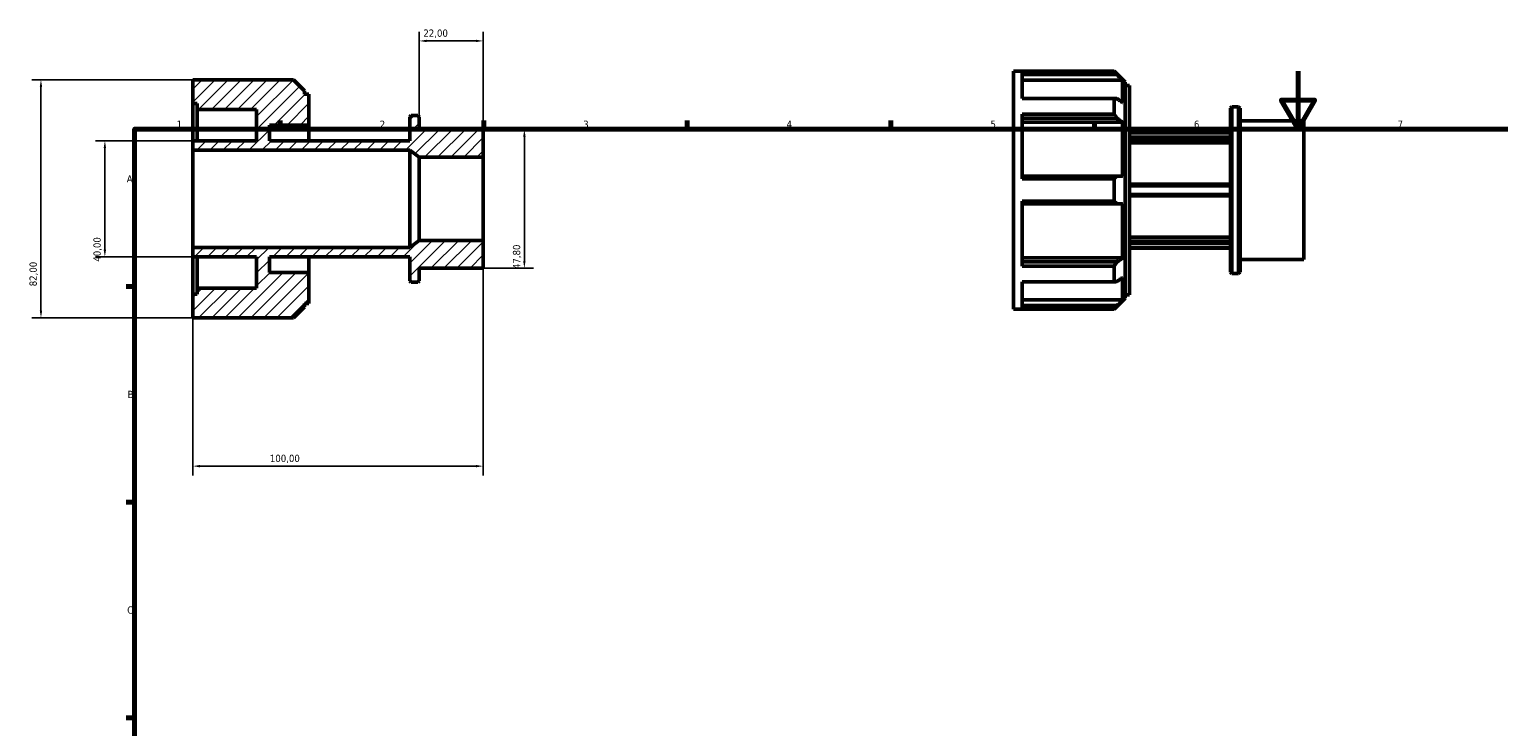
# Model space of a CAD drawing. Header units: millimetres. Extents: x -16 to 931, y 0 to 608.
# Tile 2 of 3: x -16 to 490, y 368 to 608. Entities that reach past the tile are written whole.
import ezdxf

# ---------------------------------------------------------------- set-up
doc = ezdxf.new("R2010")
doc.units = ezdxf.units.MM
for name, color, linetype, lineweight in [('Border (ISO)', 7, 'Continuous', 70), ('Dimension (ISO)', 7, 'Continuous', 25), ('Hatch (ISO)', 7, 'Continuous', 18), ('Visible (ISO)', 7, 'Continuous', 50)]:
    doc.layers.add(name, color=color, linetype=linetype, lineweight=lineweight)
doc.styles.add('Note Text (ISO)', font='tahoma.ttf')
doc.dimstyles.new('Default (ISO)', dxfattribs={"dimtxt": 2.5, "dimasz": 2.5, "dimexe": 3.175, "dimexo": 0, "dimgap": 0.762, "dimtad": 1, "dimrnd": 1e-08, "dimzin": 0, "dimtxsty": 'Note Text (ISO)', "dimcen": 0.09, "dimdle": 10, "dimclrd": 256, "dimclre": 256, "dimclrt": 232, "dimazin": 0, "dimtfac": 1.40208, "dimtmove": 0, "dimatfit": 3, "dimfxl": 1, "dimtolj": 1, "dimtzin": 0, "dimlwd": -1, "dimlwe": -1, "dimarcsym": 0})

# ---------------------------------------------------------------- blocks, each defined once
blk = doc.blocks.new('Borders Default Border')
at = {"layer": 'Border (ISO)'}
for p, q in [((70.08, 574), (70.08, 576.9)), ((140.17, 574), (140.17, 576.9)), ((210.25, 574), (210.25, 576.9)), ((280.33, 574), (280.33, 576.9)), ((350.42, 574), (350.42, 576.9)), ((20, 519.75), (17.1, 519.75)), ((20, 445.5), (17.1, 445.5)), ((20, 371.25), (17.1, 371.25))]:
    blk.add_line(p, q, dxfattribs=at)
at = {"layer": 'Border (ISO)', "flags": 128}
for points in [[(420.5, 594), (420.5, 574), (414.73, 584), (426.27, 584), (420.5, 574)], [(20, 20), (20, 574), (821, 574), (821, 20), (20, 20)]]:
    blk.add_lwpolyline(points, dxfattribs=at)
at = {"layer": 'Border (ISO)', "color": 232, "true_color": 0xca0064, "char_height": 2.5, "attachment_point": 7, "style": 'Note Text (ISO)'}
for s, insert in [('1', (34.48, 574.4)), ('2', (104.37, 574.4)), ('3', (174.43, 574.35)), ('4', (244.42, 574.4)), ('5', (314.64, 574.35)), ('6', (384.66, 574.35)), ('7', (454.77, 574.4)), ('A', (17.29, 555.62)), ('B', (17.59, 481.37)), ('C', (17.43, 407.08))]:
    blk.add_mtext(s, dxfattribs=dict(at, insert=insert))
blk = doc.blocks.new('*D7')
at = {"layer": 'Defpoints', "color": 0, "transparency": 16777216}
for p in [(118, 604.36), (118, 578.2), (140, 564.34)]:
    blk.add_point(p, dxfattribs=at)
at = {"layer": 'Dimension (ISO)', "transparency": 16777216}
for p, q in [((118, 578.2), (118, 607.53)), ((140, 564.34), (140, 607.53)), ((137.5, 604.36), (120.5, 604.36))]:
    blk.add_line(p, q, dxfattribs=at)
for points in [[(120.5, 604.77), (120.5, 603.94), (118, 604.36)], [(137.5, 604.77), (137.5, 603.94), (140, 604.36)]]:
    blk.add_solid(points, dxfattribs=at)
at = {"layer": 'Dimension (ISO)', "color": 232, "true_color": 0xca0064, "transparency": 16777216, "insert": (119.39, 608.29), "char_height": 2.5, "attachment_point": 1, "style": 'Note Text (ISO)'}
blk.add_mtext('\\A1;22,00', dxfattribs=at)
blk = doc.blocks.new('*D8')
at = {"layer": 'Defpoints', "color": 0, "transparency": 16777216}
for p in [(140, 573.9), (140, 526.1), (154.16, 526.1)]:
    blk.add_point(p, dxfattribs=at)
at = {"layer": 'Dimension (ISO)', "transparency": 16777216}
for p, q in [((140, 573.9), (157.34, 573.9)), ((154.16, 571.4), (154.16, 528.6)), ((140, 526.1), (157.34, 526.1))]:
    blk.add_line(p, q, dxfattribs=at)
for points in [[(153.74, 571.4), (154.58, 571.4), (154.16, 573.9)], [(153.74, 528.6), (154.58, 528.6), (154.16, 526.1)]]:
    blk.add_solid(points, dxfattribs=at)
at = {"layer": 'Dimension (ISO)', "color": 232, "true_color": 0xca0064, "transparency": 16777216, "insert": (150.22, 525.79), "char_height": 2.5, "attachment_point": 1, "rotation": 90, "style": 'Note Text (ISO)'}
blk.add_mtext('\\A1;47,80', dxfattribs=at)
blk = doc.blocks.new('*D9')
at = {"layer": 'Defpoints', "color": 0, "transparency": 16777216}
for p in [(40, 570), (9.75, 530), (40, 530)]:
    blk.add_point(p, dxfattribs=at)
at = {"layer": 'Dimension (ISO)', "transparency": 16777216}
for p, q in [((40, 570), (6.57, 570)), ((9.75, 567.5), (9.75, 532.5)), ((40, 530), (6.57, 530))]:
    blk.add_line(p, q, dxfattribs=at)
for points in [[(9.33, 567.5), (10.16, 567.5), (9.75, 570)], [(9.33, 532.5), (10.16, 532.5), (9.75, 530)]]:
    blk.add_solid(points, dxfattribs=at)
at = {"layer": 'Dimension (ISO)', "color": 232, "true_color": 0xca0064, "transparency": 16777216, "insert": (5.81, 528.33), "char_height": 2.5, "attachment_point": 1, "rotation": 90, "style": 'Note Text (ISO)'}
blk.add_mtext('\\A1;40,00', dxfattribs=at)
blk = doc.blocks.new('*D10')
at = {"layer": 'Defpoints', "color": 0, "transparency": 16777216}
for p in [(40, 591), (-12.26, 509), (40, 509)]:
    blk.add_point(p, dxfattribs=at)
at = {"layer": 'Dimension (ISO)', "transparency": 16777216}
for p, q in [((40, 591), (-15.43, 591)), ((-12.26, 588.5), (-12.26, 511.5)), ((40, 509), (-15.43, 509))]:
    blk.add_line(p, q, dxfattribs=at)
for points in [[(-12.67, 588.5), (-11.84, 588.5), (-12.26, 591)], [(-12.67, 511.5), (-11.84, 511.5), (-12.26, 509)]]:
    blk.add_solid(points, dxfattribs=at)
at = {"layer": 'Dimension (ISO)', "color": 232, "true_color": 0xca0064, "transparency": 16777216, "insert": (-16.2, 519.86), "char_height": 2.5, "attachment_point": 1, "rotation": 90, "style": 'Note Text (ISO)'}
blk.add_mtext('\\A1;82,00', dxfattribs=at)
blk = doc.blocks.new('*D12')
at = {"layer": 'Defpoints', "color": 0, "transparency": 16777216}
for p in [(40, 533.27), (140, 535.66), (40, 457.92)]:
    blk.add_point(p, dxfattribs=at)
at = {"layer": 'Dimension (ISO)', "transparency": 16777216}
for p, q in [((40, 533.27), (40, 454.74)), ((140, 535.66), (140, 454.74)), ((137.5, 457.92), (42.5, 457.92))]:
    blk.add_line(p, q, dxfattribs=at)
for points in [[(42.5, 458.33), (42.5, 457.5), (40, 457.92)], [(137.5, 458.33), (137.5, 457.5), (140, 457.92)]]:
    blk.add_solid(points, dxfattribs=at)
at = {"layer": 'Dimension (ISO)', "color": 232, "true_color": 0xca0064, "transparency": 16777216, "insert": (66.55, 461.85), "char_height": 2.5, "attachment_point": 1, "style": 'Note Text (ISO)'}
blk.add_mtext('\\A1;100,00', dxfattribs=at)

msp = doc.modelspace()

# ---------------------------------------------------------------- hatches: boundary and pattern name
at = {"layer": 'Hatch (ISO)'}
h = msp.add_hatch(dxfattribs=at)
h.set_pattern_fill('ANSI31', color=256, scale=25.4, style=0)
h.set_pattern_definition([(45, (0, 0), (-2.245064, 2.245064), [])])
h.paths.add_polyline_path([(118, 564.341), (140, 564.341), (140, 573.901), (118, 573.901), (118, 578.204), (117.522, 578.682), (115.178, 578.682), (114.7, 578.204), (114.7, 570), (66.4, 570), (66.4, 575.375), (80, 575.375), (80, 586.08), (78.5, 586.08), (78.5, 587.176), (74.676, 591), (40, 591), (40, 582.8), (41.5, 582.8), (41.5, 580.75), (62, 580.75), (62, 570), (40, 570), (40, 566.731), (114.7, 566.731)])
h.paths.add_polyline_path([(140, 535.659), (118, 535.659), (114.7, 533.269), (40, 533.269), (40, 530), (62, 530), (62, 519.25), (41.5, 519.25), (41.5, 517.2), (40, 517.2), (40, 509), (74.676, 509), (78.5, 512.824), (78.5, 513.92), (80, 513.92), (80, 524.625), (66.4, 524.625), (66.4, 530), (114.7, 530), (114.7, 521.796), (115.178, 521.318), (117.522, 521.318), (118, 521.796), (118, 526.098), (140, 526.098)])

# ---------------------------------------------------------------- linework, layer by layer
at = {"layer": 'Visible (ISO)'}
for p, q in [((322.531, 511.982), (322.531, 593.982)), ((322.531, 593.982), (357.207, 593.982)), ((357.207, 593.803), (325.531, 593.803)), ((325.531, 584.555), (325.531, 593.803)), ((325.531, 592.747), (358.156, 592.747)), ((357.207, 593.803), (357.207, 593.982)), ((361.031, 590.158), (357.207, 593.982)), ((74.676, 591), (40, 591)), ((40, 591), (40, 582.8)), ((78.5, 587.176), (74.676, 591)), ((78.5, 586.08), (78.5, 587.176)), ((360.077, 590.811), (325.531, 590.811)), ((360.077, 583.112), (360.077, 590.811)), ((361.031, 590.158), (361.031, 515.807)), ((361.031, 589.062), (362.531, 589.062)), ((362.531, 516.902), (362.531, 589.062)), ((40, 582.8), (41.5, 582.8)), ((40, 570), (40, 582.8)), ((41.5, 582.8), (41.5, 580.75)), ((80, 586.08), (78.5, 586.08)), ((80, 575.375), (80, 586.08)), ((325.531, 584.555), (357.207, 584.555)), ((357.207, 579.139), (357.207, 584.555)), ((397.231, 581.186), (397.709, 581.664)), ((397.709, 581.664), (397.709, 524.301)), ((397.709, 581.664), (400.053, 581.664)), ((400.053, 524.301), (400.053, 581.664)), ((400.531, 581.186), (400.053, 581.664)), ((41.5, 580.75), (62, 580.75)), ((41.5, 570), (41.5, 580.75)), ((62, 580.75), (62, 570)), ((115.178, 578.682), (114.7, 578.204)), ((114.7, 578.204), (114.7, 570)), ((117.522, 578.682), (115.178, 578.682)), ((118, 578.204), (117.522, 578.682)), ((118, 573.901), (118, 578.204)), ((357.207, 579.139), (325.531, 579.139)), ((325.531, 556.812), (325.531, 579.139)), ((325.531, 577.72), (358.156, 577.72)), ((397.231, 524.779), (397.231, 581.186)), ((400.531, 581.186), (400.531, 524.779)), ((400.531, 576.884), (422.531, 576.884)), ((422.531, 529.081), (422.531, 576.884)), ((66.4, 570), (66.4, 575.375)), ((66.4, 575.375), (80, 575.375)), ((80, 570), (80, 575.375)), ((140, 573.901), (118, 573.901)), ((140, 564.341), (140, 573.901)), ((360.077, 576.351), (325.531, 576.351)), ((360.077, 557.763), (360.077, 576.351)), ((362.531, 572.982), (397.231, 572.982)), ((362.531, 572.751), (397.231, 572.751)), ((62, 570), (40, 570)), ((40, 570), (40, 566.731)), ((40, 566.731), (114.7, 566.731)), ((40, 533.269), (40, 566.731)), ((114.7, 570), (66.4, 570)), ((114.7, 566.731), (118, 564.341)), ((114.7, 533.269), (114.7, 566.731)), ((397.231, 571.227), (362.531, 571.227)), ((362.531, 570.542), (397.231, 570.542)), ((397.231, 569.216), (362.531, 569.216)), ((118, 564.341), (140, 564.341)), ((118, 535.659), (118, 564.341)), ((140, 535.659), (140, 564.341)), ((358.156, 557.763), (325.531, 557.763)), ((325.531, 556.812), (357.207, 556.812)), ((357.207, 549.153), (357.207, 556.812)), ((397.231, 554.982), (362.531, 554.982)), ((362.531, 554.506), (397.231, 554.506)), ((397.231, 551.459), (362.531, 551.459)), ((357.207, 549.153), (325.531, 549.153)), ((325.531, 526.826), (325.531, 549.153)), ((325.531, 548.202), (358.156, 548.202)), ((360.077, 529.613), (360.077, 548.202)), ((362.531, 550.982), (397.231, 550.982)), ((362.531, 536.749), (397.231, 536.749)), ((114.7, 533.269), (40, 533.269)), ((40, 533.269), (40, 530)), ((118, 535.659), (114.7, 533.269)), ((140, 535.659), (118, 535.659)), ((140, 526.098), (140, 535.659)), ((397.231, 535.423), (362.531, 535.423)), ((362.531, 534.737), (397.231, 534.737)), ((397.231, 533.214), (362.531, 533.214)), ((362.531, 532.982), (397.231, 532.982)), ((40, 530), (62, 530)), ((40, 517.2), (40, 530)), ((41.5, 519.25), (41.5, 530)), ((62, 530), (62, 519.25)), ((66.4, 524.625), (66.4, 530)), ((66.4, 530), (114.7, 530)), ((80, 524.625), (80, 530)), ((114.7, 530), (114.7, 521.796)), ((118, 521.796), (118, 526.098)), ((118, 526.098), (140, 526.098)), ((325.531, 529.613), (360.077, 529.613)), ((358.156, 528.245), (325.531, 528.245)), ((325.531, 526.826), (357.207, 526.826)), ((357.207, 521.41), (357.207, 526.826)), ((400.531, 529.081), (422.531, 529.081)), ((80, 524.625), (66.4, 524.625)), ((80, 513.92), (80, 524.625)), ((114.7, 521.796), (115.178, 521.318)), ((115.178, 521.318), (117.522, 521.318)), ((117.522, 521.318), (118, 521.796)), ((357.207, 521.41), (325.531, 521.41)), ((325.531, 512.162), (325.531, 521.41)), ((360.077, 515.153), (360.077, 522.853)), ((397.231, 524.779), (397.709, 524.301)), ((397.709, 524.301), (400.053, 524.301)), ((400.531, 524.779), (400.053, 524.301)), ((41.5, 517.2), (40, 517.2)), ((40, 517.2), (40, 509)), ((62, 519.25), (41.5, 519.25)), ((41.5, 519.25), (41.5, 517.2)), ((361.031, 516.902), (362.531, 516.902)), ((74.676, 509), (78.5, 512.824)), ((78.5, 512.824), (78.5, 513.92)), ((78.5, 513.92), (80, 513.92)), ((322.531, 511.982), (357.207, 511.982)), ((325.531, 515.153), (360.077, 515.153)), ((358.156, 513.218), (325.531, 513.218)), ((325.531, 512.162), (357.207, 512.162)), ((361.031, 515.807), (357.207, 511.982)), ((357.207, 511.982), (357.207, 512.162)), ((40, 509), (74.676, 509))]:
    msp.add_line(p, q, dxfattribs=at)
for points, weights in [([(358.156, 592.747), (357.694, 593.269), (357.207, 593.803)], [1.00104958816, 1.000678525, 1]), ([(358.156, 592.747), (359.141, 591.755), (360.077, 590.811)], [1.01120717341, 1.00796169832, 1.00411106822]), ([(357.207, 584.555), (357.694, 584.517), (358.156, 584.48)], [1, 1.000678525, 1.00104958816]), ([(360.077, 583.112), (359.141, 583.779), (358.156, 584.48)], [1.00411106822, 1.00796169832, 1.01120717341]), ([(358.156, 577.72), (357.694, 578.421), (357.207, 579.139)], [1.00104958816, 1.000678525, 1]), ([(358.156, 577.72), (359.141, 577.019), (360.077, 576.351)], [1.01120717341, 1.00796169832, 1.00411106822]), ([(357.207, 556.812), (357.694, 557.293), (358.156, 557.763)], [1, 1.000678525, 1.00104958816]), ([(360.077, 557.763), (359.141, 557.763), (358.156, 557.763)], [1.00411106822, 1.00796169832, 1.01120717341]), ([(358.156, 548.202), (357.694, 548.672), (357.207, 549.153)], [1.00104958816, 1.000678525, 1]), ([(358.156, 548.202), (359.141, 548.202), (360.077, 548.202)], [1.01120717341, 1.00796169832, 1.00411106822]), ([(357.207, 526.826), (357.694, 527.544), (358.156, 528.245)], [1, 1.000678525, 1.00104958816]), ([(360.077, 529.613), (359.141, 528.946), (358.156, 528.245)], [1.00411106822, 1.00796169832, 1.01120717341]), ([(358.156, 521.485), (357.694, 521.448), (357.207, 521.41)], [1.00104958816, 1.000678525, 1]), ([(358.156, 521.485), (359.141, 522.186), (360.077, 522.853)], [1.01120717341, 1.00796169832, 1.00411106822]), ([(357.207, 512.162), (357.694, 512.696), (358.156, 513.218)], [1, 1.000678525, 1.00104958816]), ([(360.077, 515.153), (359.141, 514.209), (358.156, 513.218)], [1.00411106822, 1.00796169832, 1.01120717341])]:
    msp.add_rational_spline(points, weights, degree=2, dxfattribs=at)

# ---------------------------------------------------------------- block references
msp.add_blockref('Borders Default Border', (0, 0))

# ---------------------------------------------------------------- dimensions: what is measured, and where the dimension line sits
at = {"layer": 'Dimension (ISO)'}
for base, p1, p2, angle, picture, middle in [((118, 604.358), (140, 564.341), (118, 578.204), 180, '*D7', (123.5, 604.358)), ((-12.256, 509), (40, 591), (40, 509), 90, '*D10', (-12.256, 524)), ((154.161, 526.098), (140, 573.901), (140, 526.098), 90, '*D8', (154.161, 529.959)), ((9.745, 530), (40, 570), (40, 530), 90, '*D9', (9.745, 532.5)), ((40, 457.918), (140, 535.659), (40, 533.269), 180, '*D12', (71.5, 457.918))]:
    dim = msp.add_linear_dim(base=base, p1=p1, p2=p2, angle=angle, dimstyle='Default (ISO)', override={"dimdec": 2, "dimtp": 0, "dimtm": 0, "dimtdec": 2, "dimtofl": 0, "dimatfit": 1}, dxfattribs=at)
    dim.commit()
    dim.dimension.update_dxf_attribs({"geometry": picture, "text_midpoint": middle, "dimtype": 160})

doc.saveas('drawing.dxf')
